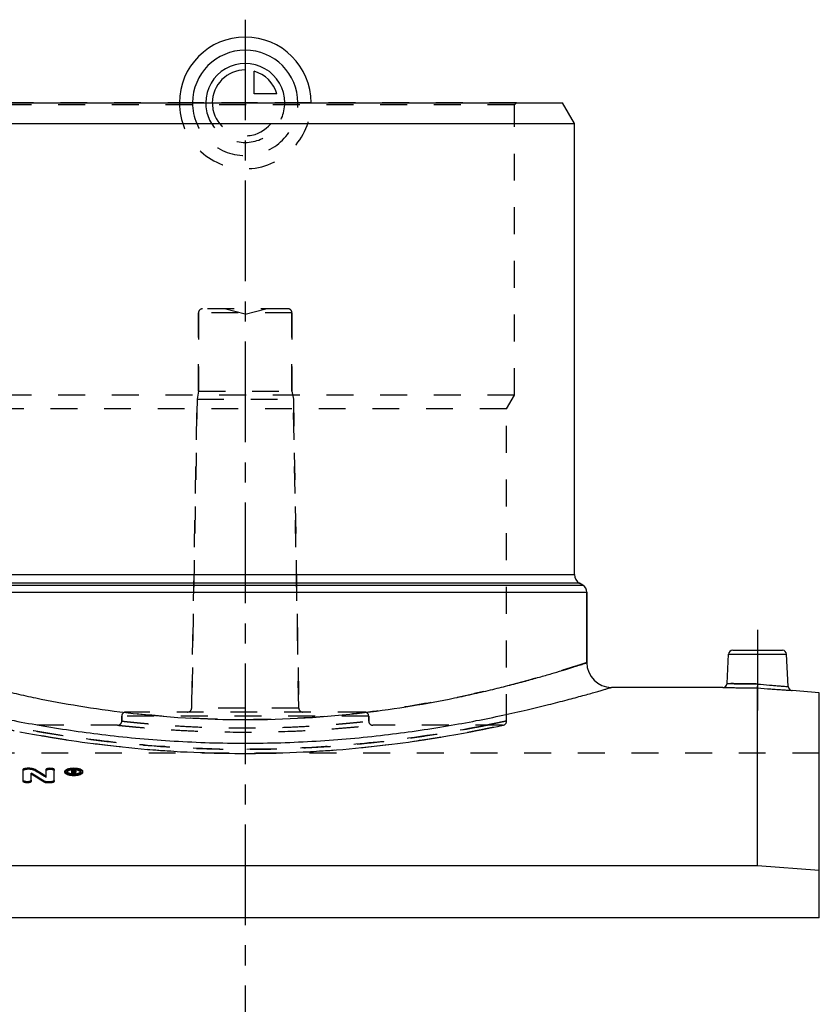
# Model space of a CAD drawing. Header units: millimetres. Extents: x 0 to 1000, y 0 to 1000.
# Tile 3 of 3: x 456 to 650, y 500 to 739. Entities that reach past the tile are written whole.
import ezdxf

# ---------------------------------------------------------------- set-up
doc = ezdxf.new("R2010")
doc.units = ezdxf.units.MM
doc.header["$LTSCALE"] = 65.185185
doc.linetypes.add('CENTER', pattern=[0.6, 0.375, -0.075, 0.075, -0.075])
doc.linetypes.add('HIDDEN', pattern=[0.2, 0.1, -0.1])
for name, color, linetype in [('ACHSEN_S', 7, 'CONTINUOUS'), ('FASEN', 7, 'CONTINUOUS'), ('KOERPER', 7, 'CONTINUOUS'), ('KONST.EL_MIT_GEO', 7, 'CONTINUOUS'), ('KURVEN', 7, 'CONTINUOUS')]:
    doc.layers.add(name, color=color, linetype=linetype)

msp = doc.modelspace()

# ---------------------------------------------------------------- linework, layer by layer
at = {"layer": 'ACHSEN_S', "color": 2, "linetype": 'CENTER'}
msp.add_line((511, 739.22), (511, 260.78), dxfattribs=at)
at = {"layer": 'FASEN', "color": 7, "linetype": 'Continuous'}
for p, q in [((433.89, 719), (588.11, 719)), ((591, 714), (588.11, 719)), ((431, 714), (591, 714)), ((650.5, 575.69), (643.87, 576.27)), ((650.5, 521.03), (650.5, 575.69)), ((635.5, 533.61), (386.5, 533.61)), ((650.5, 532.49), (635.5, 533.61))]:
    msp.add_line(p, q, dxfattribs=at)
at = {"layer": 'KOERPER', "color": 7, "linetype": 'Continuous'}
for p, q in [((591, 604.44), (591, 714)), ((594, 583), (594, 600.11)), ((627.08, 577), (600, 577)), ((650.5, 521.03), (371.5, 521.03))]:
    msp.add_line(p, q, dxfattribs=at)
at = {"layer": 'KOERPER', "color": 8, "linetype": 'HIDDEN'}
for p, q in [((499.65, 649), (499.65, 668)), ((522.35, 649), (522.35, 668)), ((499.65, 649), (499.3, 647)), ((499.65, 649), (522.35, 649)), ((522.35, 649), (522.7, 647)), ((497.99, 571.98), (499.3, 647)), ((499.3, 647), (522.7, 647)), ((524.01, 571.98), (522.7, 647)), ((481, 568.81), (481, 570)), ((541, 568.81), (541, 570)), ((480, 567.81), (448.5, 567.81)), ((573.5, 567.81), (542, 567.81)), ((650.5, 561), (371.5, 561)), ((650.5, 521.03), (650.5, 561))]:
    msp.add_line(p, q, dxfattribs=at)
at = {"layer": 'KOERPER', "color": 2, "linetype": 'CENTER'}
msp.add_line((635.5, 591), (635.5, 571.39), dxfattribs=at)
at = {"layer": 'KONST.EL_MIT_GEO', "color": 8, "linetype": 'HIDDEN'}
for p, q in [((576.9, 719), (445.1, 719)), ((576.4, 718.5), (445.6, 718.5)), ((576.4, 718.5), (576.9, 719)), ((576.4, 648), (576.4, 718.5)), ((499.65, 668), (499.65, 649)), ((522.35, 668), (499.65, 668)), ((521.35, 669), (500.65, 669)), ((511, 667.66), (506, 669)), ((511, 667.66), (516, 669)), ((522.35, 668), (522.35, 649)), ((576.4, 648), (445.6, 648)), ((499.3, 647), (497.99, 571.98)), ((522.7, 647), (524.01, 571.98)), ((574.5, 644.71), (576.4, 648)), ((574.5, 644.71), (447.5, 644.71)), ((574.5, 568.81), (574.5, 644.71)), ((524.01, 571.98), (497.99, 571.98)), ((481, 570), (481, 568.81)), ((541, 570), (481, 570)), ((540, 571), (482, 571)), ((541, 570), (541, 568.81)), ((568.76, 566.8), (570.53, 567.16)), ((570.53, 567.16), (572.3, 567.53)), ((572.3, 567.53), (573.71, 567.84)), ((456.2, 566.22), (457.92, 565.9)), ((457.92, 565.9), (459.79, 565.56)), ((459.79, 565.56), (461.82, 565.2)), ((461.82, 565.2), (464, 564.84)), ((560.18, 565.2), (562.21, 565.56)), ((562.21, 565.56), (564.08, 565.9)), ((564.08, 565.9), (565.8, 566.22)), ((565.8, 566.22), (567.36, 566.52)), ((567.36, 566.52), (568.76, 566.8)), ((536.27, 562.08), (537.8, 562.22)), ((518.51, 561.05), (520.17, 561.09)), ((520.17, 561.09), (521.82, 561.15)), ((526.74, 561.38), (528.36, 561.48)), ((528.36, 561.48), (529.97, 561.58)), ((458.03, 557.13), (458.03, 557.41)), ((458.69, 557.13), (458.69, 557.41)), ((458.69, 557.13), (458.03, 557.13)), ((459.53, 556.96), (459.53, 557.24)), ((462.62, 555.11), (462.62, 555.39)), ((467.7, 556.34), (467.7, 556.62)), ((469.27, 556.77), (468.85, 556.77)), ((468.85, 555.91), (468.85, 556.03)), ((469.18, 555.91), (468.85, 555.91)), ((469.18, 556.55), (469.18, 556.67)), ((469.27, 556.65), (469.18, 556.65)), ((469.27, 556.39), (469.18, 556.39)), ((469.18, 555.91), (469.18, 556)), ((469.27, 556.93), (469.27, 557.05)), ((469.27, 556.39), (469.27, 556.67)), ((469.5, 555.91), (469.5, 556)), ((469.84, 555.91), (469.5, 555.91)), ((469.52, 556.49), (469.52, 556.76)), ((469.6, 556.31), (469.6, 556.59)), ((469.84, 555.91), (469.84, 556.03)), ((471, 556.34), (471, 556.62))]:
    msp.add_line(p, q, dxfattribs=at)
at = {"layer": 'KONST.EL_MIT_GEO', "color": 7, "linetype": 'Continuous'}
for p, q in [((431, 604.44), (591, 604.44)), ((429, 601.85), (593, 601.85)), ((592.25, 602.28), (429.75, 602.28)), ((593, 601.85), (592.25, 602.28)), ((428, 600.11), (594, 600.11)), ((594, 600.11), (594, 583)), ((628.08, 577.95), (628.45, 585.05)), ((628.45, 585.05), (642.55, 585.05)), ((629.45, 586), (641.55, 586)), ((642.96, 577.21), (642.55, 585.05)), ((635.5, 533.61), (635.5, 576.88)), ((458.69, 557.41), (458.03, 557.41)), ((457.04, 554.18), (457.04, 557.05)), ((459.02, 554.18), (459.02, 556.15)), ((462.62, 555.39), (462.62, 557.05)), ((464.61, 554.18), (464.61, 557.05)), ((467.2, 556.34), (467.2, 556.62)), ((468.85, 556.03), (468.85, 557.05)), ((469.27, 557.05), (468.85, 557.05)), ((469.18, 556.19), (468.85, 556.19)), ((469.18, 556.67), (469.18, 556.93)), ((469.27, 556.93), (469.18, 556.93)), ((469.27, 556.67), (469.18, 556.67)), ((469.18, 556), (469.18, 556.55)), ((469.29, 556.55), (469.18, 556.55)), ((469.29, 556.27), (469.18, 556.27)), ((469.27, 556.67), (469.27, 556.93)), ((469.29, 556.27), (469.29, 556.55)), ((469.5, 556), (469.5, 556.19)), ((469.84, 556.19), (469.5, 556.19)), ((469.52, 556.76), (469.52, 556.83)), ((469.84, 556.03), (469.84, 556.19)), ((469.85, 556.49), (469.85, 556.83)), ((471.5, 556.34), (471.5, 556.62)), ((462.11, 553.97), (462.11, 554.25)), ((462.95, 553.79), (462.95, 554.07)), ((463.61, 554.07), (462.95, 554.07)), ((463.61, 553.79), (462.95, 553.79)), ((463.61, 553.79), (463.61, 554.07))]:
    msp.add_line(p, q, dxfattribs=at)
at = {"layer": 'KONST.EL_MIT_GEO', "color": 8, "linetype": 'HIDDEN'}
for points in [[(464, 564.84), (465.14, 564.65), (466.32, 564.46), (467.52, 564.28), (468.76, 564.09), (470.04, 563.91), (471.34, 563.72), (472.67, 563.54), (474.02, 563.36), (475.41, 563.18), (476.81, 563.01), (478.25, 562.84), (479.7, 562.68), (481.18, 562.52), (482.68, 562.36), (484.2, 562.22), (485.73, 562.08), (487.29, 561.94), (488.85, 561.81), (490.44, 561.69), (492.03, 561.58), (493.64, 561.48), (495.26, 561.38), (496.89, 561.3), (498.53, 561.22), (500.18, 561.15), (501.83, 561.09), (503.49, 561.05), (505.15, 561.01), (506.82, 560.98), (508.49, 560.96), (510.16, 560.95), (511.84, 560.95), (513.51, 560.96), (515.18, 560.98)], [(540.82, 562.52), (542.3, 562.68), (543.75, 562.84), (545.19, 563.01), (546.59, 563.18), (547.98, 563.36), (549.33, 563.54), (550.66, 563.72), (551.96, 563.91), (553.24, 564.09), (554.48, 564.28), (555.68, 564.46), (556.86, 564.65), (558, 564.84), (560.18, 565.2)], [(537.8, 562.22), (539.32, 562.36), (540.82, 562.52)], [(515.18, 560.98), (516.85, 561.01), (518.51, 561.05)], [(521.82, 561.15), (523.47, 561.22), (525.11, 561.3), (526.74, 561.38)], [(529.97, 561.58), (531.56, 561.69), (533.15, 561.81)], [(533.15, 561.81), (534.71, 561.94), (536.27, 562.08)]]:
    msp.add_lwpolyline(points, dxfattribs=at)
for centre, radius, start, end in [((500.65, 668), 1, 90, 180), ((521.35, 668), 1, 0, 90), ((496.99, 572), 1, 270, 359), ((525.01, 572), 1, 181, 270), ((482, 570), 1, 90, 180), ((540, 570), 1, 0, 90), ((480, 568.81), 1, 269.9999, 0), ((542, 568.81), 1, 180, 270.0001), ((573.5, 568.81), 1, 270.0001, 0), ((361.27, 389.8), 193.91, 58.4872, 59.5524), ((467.94, 556.34), 0.237, 169.2531, 179.9976), ((469.34, 552.78), 4.17, 93.6787, 96.6165), ((469.35, 552.52), 4.43, 89.2167, 93.6629), ((469.27, 555.97), 0.68, 87.8115, 90.0179), ((469.35, 552.53), 4.42, 86.3024, 89.2566), ((370.58, 497.44), 115.2, 30.5013, 30.7334), ((469.37, 552.75), 4.2, 84.7579, 86.2931), ((469.51, 556.79), 0.485, 294.3389, 297.4332), ((469.37, 552.83), 4.13, 84.3013, 84.7534), ((470.77, 556.34), 0.237, 0.0031, 10.6928)]:
    msp.add_arc(centre, radius, start, end, dxfattribs=at)
at = {"layer": 'KONST.EL_MIT_GEO', "color": 7, "linetype": 'Continuous'}
for centre, radius, start, end in [((593.5, 604.44), 2.5, 180, 240), ((592, 600.11), 2, 0, 60), ((629.45, 585), 1, 90, 177), ((641.55, 585), 1, 3, 90), ((600, 583), 6, 180, 270), ((627.08, 578), 1, 269.9995, 357), ((643.96, 577.26), 1, 183, 265.0005), ((511, 813.56), 244.4, 263.182, 276.818), ((356.79, 386.74), 197.87, 57.8406, 58.8917), ((356.85, 386.39), 197.9, 57.8675, 58.9182), ((361.22, 390.16), 193.87, 58.4605, 59.5262), ((467.93, 556.62), 0.226, 179.6557, 190.5395), ((469.3, 553.06), 3.89, 96.6178, 98.3662), ((469.34, 561.18), 5.37, 264.1834, 267.138), ((469.34, 560.14), 4.14, 264.5943, 266.163), ((469.35, 560.3), 4.3, 266.1671, 269.2251), ((469.35, 561.4), 5.59, 267.1084, 274.3329), ((469.27, 555.49), 1.56, 86.3441, 89.9891), ((469.27, 557.35), 0.678, 270.0679, 272.3182), ((469.35, 560.33), 4.33, 269.2099, 272.2783), ((469.28, 555.62), 1.42, 82.4621, 86.3739), ((469.36, 560.22), 4.22, 272.2839, 273.8325), ((469.37, 560.05), 4.05, 273.8139, 276.9895), ((469.76, 556.49), 0.0821, 347.7663, 359.9509), ((470.78, 556.62), 0.226, 349.4393, 0.3908)]:
    msp.add_arc(centre, radius, start, end, dxfattribs=at)
for centre, major_axis, start_param, end_param in [((469.5, 290), (-25, 287.25), -0.40351, -0.400146), ((469.5, 290), (-24.98, 286.95), 5.880531, 5.883039), ((469.84, 290), (-25, 287.25), 5.879675, 5.88341)]:
    msp.add_ellipse(centre, major_axis=major_axis, ratio=0.203885, start_param=start_param, end_param=end_param, dxfattribs=at)
at = {"layer": 'KONST.EL_MIT_GEO', "color": 8, "linetype": 'HIDDEN'}
msp.add_ellipse((469.5, 290), major_axis=(-24.98, 286.95), ratio=0.203885, start_param=-0.40351, end_param=-0.402654, dxfattribs=at)
at = {"layer": 'KONST.EL_MIT_GEO', "color": 7, "linetype": 'Continuous'}
for points, knots in [([(428, 583), (428, 583), (428.02, 583), (428.04, 582.99), (428.08, 582.98), (428.15, 582.95), (428.25, 582.92), (428.39, 582.87), (428.63, 582.8), (429.01, 582.67), (429.55, 582.5), (430.21, 582.29), (430.99, 582.04), (431.88, 581.76), (432.89, 581.45), (434.45, 580.97), (436.67, 580.31), (439.65, 579.44), (443.04, 578.5), (446.81, 577.51), (450.94, 576.48), (455.41, 575.44), (461.97, 574.02), (470.85, 572.38), (478.17, 571.34), (481.99, 570.88)], [0, 0, 0, 0, 0.000288, 0.000648, 0.001152, 0.002591, 0.004604, 0.00719, 0.010348, 0.01837, 0.028651, 0.041165, 0.055886, 0.072777, 0.091804, 0.112923, 0.161261, 0.217405, 0.28094, 0.351425, 0.428407, 0.511421, 0.599996, 0.791873, 1, 1, 1, 1]), ([(540.01, 570.88), (543.83, 571.34), (551.15, 572.38), (560.03, 574.02), (566.59, 575.44), (571.06, 576.48), (575.19, 577.51), (578.96, 578.5), (582.35, 579.44), (585.33, 580.31), (587.55, 580.97), (589.11, 581.45), (590.12, 581.76), (591.01, 582.04), (591.79, 582.29), (592.45, 582.5), (592.93, 582.65), (593.25, 582.76), (593.44, 582.82), (593.61, 582.87), (593.75, 582.92), (593.85, 582.95), (593.92, 582.98), (593.96, 582.99), (593.98, 583), (594, 583), (594, 583)], [0, 0, 0, 0, 0.208127, 0.400004, 0.488579, 0.571593, 0.648575, 0.71906, 0.782595, 0.838739, 0.887077, 0.908196, 0.927223, 0.944114, 0.958835, 0.971349, 0.98163, 0.985925, 0.989652, 0.99281, 0.995396, 0.997409, 0.998848, 0.999352, 0.999712, 1, 1, 1, 1]), ([(422, 577), (422.01, 577), (422.05, 576.98), (422.13, 576.96), (422.27, 576.92), (422.46, 576.86), (422.71, 576.79), (423.15, 576.66), (423.83, 576.46), (424.82, 576.17), (426.01, 575.83), (427.41, 575.43), (429.68, 574.8), (432.99, 573.91), (437.51, 572.74), (442.72, 571.48), (448.58, 570.17), (455.01, 568.86), (464.57, 567.12), (477.51, 565.25), (493.92, 563.78), (511, 563.26), (528.08, 563.78), (544.49, 565.25), (557.43, 567.12), (566.99, 568.86), (573.42, 570.17), (579.28, 571.48), (584.49, 572.74), (589.01, 573.91), (592.32, 574.8), (594.59, 575.43), (595.99, 575.83), (597.18, 576.17), (598.17, 576.46), (598.93, 576.68), (599.44, 576.83), (599.73, 576.92), (599.87, 576.96), (599.95, 576.98), (599.99, 577), (600, 577)], [0, 0, 0, 0, 0.00016, 0.00064, 0.001438, 0.002555, 0.003989, 0.005739, 0.010176, 0.01585, 0.022735, 0.030806, 0.04003, 0.061801, 0.087749, 0.117546, 0.150851, 0.187315, 0.226585, 0.312077, 0.404305, 0.5, 0.595695, 0.687923, 0.773415, 0.812685, 0.849149, 0.882454, 0.912251, 0.938199, 0.95997, 0.969194, 0.977265, 0.98415, 0.989824, 0.994261, 0.997445, 0.998562, 0.99936, 0.99984, 1, 1, 1, 1]), ([(627.08, 577), (627.09, 577), (627.15, 577), (627.27, 577), (627.47, 576.99), (627.75, 576.98), (628.1, 576.97), (628.71, 576.96), (629.63, 576.94), (630.89, 576.91), (632.87, 576.89), (634.43, 576.88), (635.5, 576.88)], [0, 0, 0, 0, 0.004831, 0.019273, 0.043185, 0.07633, 0.11838, 0.168922, 0.293425, 0.444999, 0.617796, 1, 1, 1, 1]), ([(628.08, 577.95), (628.13, 577.94), (628.23, 577.94), (628.42, 577.94), (628.79, 577.93), (629.42, 577.91), (630.33, 577.88), (631.45, 577.86), (633.21, 577.83), (634.59, 577.82), (635.54, 577.82)], [0, 0, 0, 0, 0.019235, 0.043103, 0.076195, 0.168679, 0.29312, 0.444714, 0.617613, 1, 1, 1, 1]), ([(635.5, 576.88), (635.5, 576.97), (635.52, 577.29), (635.53, 577.6), (635.54, 577.82)], [0, 0, 0, 0, 0.300309, 1, 1, 1, 1]), ([(635.5, 576.88), (636.57, 576.78), (638.11, 576.66), (640.09, 576.51), (641.34, 576.43), (642.25, 576.37), (642.86, 576.33), (643.21, 576.31), (643.48, 576.29), (643.68, 576.28), (643.8, 576.27), (643.86, 576.27), (643.87, 576.27)], [0, 0, 0, 0, 0.382288, 0.555053, 0.706603, 0.831093, 0.881631, 0.923678, 0.956819, 0.980729, 0.995169, 1, 1, 1, 1]), ([(635.54, 577.82), (636.48, 577.73), (637.86, 577.6), (639.6, 577.46), (640.72, 577.37), (641.63, 577.3), (642.31, 577.26), (642.72, 577.22), (642.91, 577.22), (642.96, 577.21)], [0, 0, 0, 0, 0.382326, 0.555183, 0.70678, 0.831251, 0.923771, 0.980756, 1, 1, 1, 1]), ([(457.04, 557.05), (457.04, 557.1), (457.1, 557.19), (457.21, 557.26), (457.39, 557.34), (457.67, 557.4), (457.91, 557.41), (458.03, 557.41)], [0, 0, 0, 0, 0.142226, 0.241742, 0.362635, 0.659164, 1, 1, 1, 1]), ([(458.69, 557.41), (458.85, 557.41), (459.14, 557.39), (459.42, 557.31), (459.53, 557.24)], [0, 0, 0, 0, 0.558856, 1, 1, 1, 1]), ([(462.62, 557.05), (462.62, 557.1), (462.68, 557.19), (462.8, 557.26), (462.97, 557.34), (463.25, 557.4), (463.61, 557.42), (463.98, 557.4), (464.26, 557.34), (464.43, 557.26), (464.55, 557.19), (464.61, 557.1), (464.61, 557.05)], [0, 0, 0, 0, 0.071114, 0.120852, 0.181295, 0.329573, 0.499996, 0.670421, 0.818698, 0.879146, 0.928886, 1, 1, 1, 1]), ([(467.2, 556.62), (467.2, 556.67), (467.24, 556.79), (467.37, 556.94), (467.58, 557.08), (467.85, 557.19), (468.17, 557.29), (468.67, 557.39), (469.35, 557.43), (470.03, 557.39), (470.53, 557.29), (470.86, 557.19), (471.13, 557.08), (471.33, 556.94), (471.46, 556.79), (471.5, 556.67), (471.5, 556.62)], [0, 0, 0, 0, 0.033169, 0.072854, 0.122455, 0.182651, 0.252562, 0.330406, 0.5, 0.669594, 0.747437, 0.817348, 0.877544, 0.927147, 0.96683, 1, 1, 1, 1]), ([(468.79, 555.84), (468.58, 555.86), (468.27, 555.91), (467.89, 556.02), (467.53, 556.17), (467.2, 556.4), (467.2, 556.62)], [0, 0, 0, 0, 0.349622, 0.50476, 0.642721, 1, 1, 1, 1]), ([(471.5, 556.34), (471.5, 556.29), (471.46, 556.17), (471.33, 556.01), (471.12, 555.88), (470.86, 555.76), (470.53, 555.66), (470.03, 555.56), (469.35, 555.51), (468.67, 555.56), (468.17, 555.66), (467.85, 555.76), (467.58, 555.88), (467.37, 556.01), (467.24, 556.17), (467.2, 556.29), (467.2, 556.34)], [0, 0, 0, 0, 0.033192, 0.073629, 0.123609, 0.183096, 0.252546, 0.331272, 0.499961, 0.669118, 0.747748, 0.81689, 0.876434, 0.926649, 0.967021, 1, 1, 1, 1]), ([(471, 556.62), (471, 556.66), (470.98, 556.75), (470.87, 556.87), (470.72, 556.97), (470.42, 557.1), (469.96, 557.2), (469.35, 557.25), (468.75, 557.2), (468.28, 557.1), (467.99, 556.97), (467.83, 556.87), (467.73, 556.75), (467.7, 556.66), (467.7, 556.62)], [0, 0, 0, 0, 0.033179, 0.072919, 0.122544, 0.182762, 0.330395, 0.500003, 0.669602, 0.817233, 0.877464, 0.927074, 0.966822, 1, 1, 1, 1]), ([(467.7, 556.58), (467.71, 556.56), (467.74, 556.45), (467.83, 556.38), (467.89, 556.33)], [0, 0, 0, 0, 0.213767, 1, 1, 1, 1]), ([(467.9, 556.63), (467.88, 556.62), (467.82, 556.58), (467.77, 556.52), (467.74, 556.48)], [0, 0, 0, 0, 0.276933, 1, 1, 1, 1]), ([(467.89, 556.33), (468.02, 556.24), (468.38, 556.1), (468.74, 556.04), (468.95, 556.02)], [0, 0, 0, 0, 0.43478, 1, 1, 1, 1]), ([(468.74, 556.91), (468.57, 556.88), (468.28, 556.82), (468, 556.71), (467.9, 556.63)], [0, 0, 0, 0, 0.565764, 1, 1, 1, 1]), ([(469.48, 556.88), (469.45, 556.9), (469.38, 556.92), (469.31, 556.93), (469.27, 556.93)], [0, 0, 0, 0, 0.438136, 1, 1, 1, 1]), ([(469.29, 556.67), (469.34, 556.67), (469.42, 556.68), (469.51, 556.73), (469.51, 556.75)], [0, 0, 0, 0, 0.627176, 1, 1, 1, 1]), ([(469.46, 557.04), (469.5, 557.03), (469.54, 557.02), (469.59, 557.01), (469.6, 557.01)], [0, 0, 0, 0, 0.761063, 1, 1, 1, 1]), ([(469.52, 556.83), (469.52, 556.84), (469.51, 556.86), (469.49, 556.87), (469.48, 556.88)], [0, 0, 0, 0, 0.2083, 1, 1, 1, 1]), ([(469.51, 556.75), (469.51, 556.76), (469.51, 556.76), (469.52, 556.76), (469.52, 556.76)], [0, 0, 0, 0, 0.504528, 1, 1, 1, 1]), ([(469.6, 557.01), (469.63, 557), (469.7, 556.98), (469.79, 556.94), (469.85, 556.87), (469.85, 556.83)], [0, 0, 0, 0, 0.343766, 0.624989, 1, 1, 1, 1]), ([(469.73, 556.64), (469.72, 556.63), (469.68, 556.61), (469.64, 556.6), (469.6, 556.59)], [0, 0, 0, 0, 0.227495, 1, 1, 1, 1]), ([(469.84, 556.73), (469.83, 556.72), (469.81, 556.68), (469.77, 556.65), (469.73, 556.64)], [0, 0, 0, 0, 0.204026, 1, 1, 1, 1]), ([(469.84, 556.45), (469.83, 556.44), (469.81, 556.4), (469.77, 556.38), (469.74, 556.36)], [0, 0, 0, 0, 0.205247, 1, 1, 1, 1]), ([(471.5, 556.62), (471.5, 556.57), (471.47, 556.47), (471.37, 556.34), (471.21, 556.21), (470.91, 556.05), (470.43, 555.9), (470, 555.84), (469.77, 555.83)], [0, 0, 0, 0, 0.069746, 0.150648, 0.248966, 0.366799, 0.656632, 1, 1, 1, 1]), ([(470.81, 556.63), (470.68, 556.72), (470.34, 556.85), (469.99, 556.91), (469.78, 556.93)], [0, 0, 0, 0, 0.430785, 1, 1, 1, 1]), ([(469.86, 556.03), (470.05, 556.05), (470.38, 556.12), (470.69, 556.25), (470.81, 556.33)], [0, 0, 0, 0, 0.563293, 1, 1, 1, 1]), ([(470.96, 556.48), (470.95, 556.49), (470.91, 556.55), (470.85, 556.6), (470.81, 556.63)], [0, 0, 0, 0, 0.223044, 1, 1, 1, 1]), ([(470.81, 556.33), (470.84, 556.35), (470.92, 556.41), (470.99, 556.5), (471, 556.58)], [0, 0, 0, 0, 0.29712, 1, 1, 1, 1]), ([(459.02, 554.46), (459.02, 554.4), (458.97, 554.31), (458.85, 554.23), (458.67, 554.15), (458.4, 554.09), (458.03, 554.06), (457.67, 554.09), (457.39, 554.15), (457.21, 554.23), (457.1, 554.31), (457.04, 554.4), (457.04, 554.46)], [0, 0, 0, 0, 0.073712, 0.123961, 0.184416, 0.33156, 0.499996, 0.668434, 0.815578, 0.876038, 0.926288, 1, 1, 1, 1]), ([(459.02, 554.18), (459.02, 554.12), (458.96, 554.03), (458.85, 553.96), (458.67, 553.88), (458.4, 553.81), (458.03, 553.78), (457.67, 553.81), (457.39, 553.88), (457.21, 553.96), (457.1, 554.04), (457.04, 554.12), (457.04, 554.18)], [0, 0, 0, 0, 0.074864, 0.12469, 0.184102, 0.332912, 0.499901, 0.668315, 0.815724, 0.875227, 0.925558, 1, 1, 1, 1]), ([(462.95, 554.07), (462.79, 554.07), (462.51, 554.09), (462.22, 554.18), (462.11, 554.25)], [0, 0, 0, 0, 0.557018, 1, 1, 1, 1]), ([(462.95, 553.79), (462.79, 553.79), (462.51, 553.82), (462.22, 553.91), (462.11, 553.97)], [0, 0, 0, 0, 0.556974, 1, 1, 1, 1]), ([(464.61, 554.46), (464.61, 554.4), (464.55, 554.31), (464.43, 554.23), (464.26, 554.15), (463.98, 554.09), (463.74, 554.07), (463.61, 554.07)], [0, 0, 0, 0, 0.147424, 0.247959, 0.368876, 0.663138, 1, 1, 1, 1]), ([(464.61, 554.18), (464.61, 554.12), (464.55, 554.04), (464.43, 553.96), (464.26, 553.88), (463.98, 553.81), (463.74, 553.79), (463.61, 553.79)], [0, 0, 0, 0, 0.147576, 0.247917, 0.369615, 0.663044, 1, 1, 1, 1])]:
    msp.add_open_spline(points, degree=3, knots=knots, dxfattribs=at)
at = {"layer": 'KONST.EL_MIT_GEO', "color": 8, "linetype": 'HIDDEN'}
for points, knots in [([(594, 583), (594, 583), (593.99, 583), (593.97, 582.99), (593.94, 582.98), (593.87, 582.96), (593.76, 582.92), (593.58, 582.86), (593.35, 582.79), (593.07, 582.7), (592.75, 582.59), (592.21, 582.42), (591.42, 582.17), (590.32, 581.83), (589.04, 581.43), (587.57, 580.98), (585.91, 580.48), (583.36, 579.73), (579.75, 578.71), (574.93, 577.43), (569.51, 576.1), (563.54, 574.76), (557.05, 573.46), (550.12, 572.26), (540.17, 570.81), (527.1, 569.51), (511, 568.97), (495.87, 569.48), (486.22, 570.38), (481.99, 570.88)], [0, 0, 0, 0, 0.000059, 0.000235, 0.000528, 0.000939, 0.002111, 0.00375, 0.005855, 0.008424, 0.011453, 0.01494, 0.023274, 0.033393, 0.045258, 0.058828, 0.074056, 0.090889, 0.129157, 0.173178, 0.222477, 0.276561, 0.33493, 0.397064, 0.462419, 0.600444, 0.743971, 0.887498, 1, 1, 1, 1]), ([(635.54, 577.82), (634.59, 577.82), (633.21, 577.83), (631.45, 577.86), (630.33, 577.88), (629.42, 577.91), (628.79, 577.92), (628.42, 577.94), (628.24, 577.94), (628.14, 577.95), (628.09, 577.95), (628.08, 577.95)], [0, 0, 0, 0, 0.382387, 0.555286, 0.70688, 0.831321, 0.923805, 0.956897, 0.980765, 0.995179, 1, 1, 1, 1]), ([(635.5, 576.88), (635.5, 576.97), (635.52, 577.29), (635.53, 577.6), (635.54, 577.82)], [0, 0, 0, 0, 0.300309, 1, 1, 1, 1]), ([(447.5, 568.81), (447.51, 568.81), (447.52, 568.81), (447.55, 568.8), (447.6, 568.79), (447.69, 568.77), (447.82, 568.75), (447.99, 568.71), (448.2, 568.66), (448.45, 568.61), (448.86, 568.53), (449.46, 568.4), (450.3, 568.23), (451.27, 568.03), (452.4, 567.8), (453.66, 567.56), (455.62, 567.18), (458.38, 566.67), (462.08, 566.03), (466.24, 565.37), (470.83, 564.7), (475.8, 564.06), (481.12, 563.46), (488.74, 562.75), (498.73, 562.12), (511, 561.86), (523.27, 562.12), (533.26, 562.75), (540.88, 563.46), (546.2, 564.06), (551.17, 564.7), (555.76, 565.37), (559.92, 566.03), (563.62, 566.67), (566.38, 567.18), (568.34, 567.56), (569.6, 567.8), (570.73, 568.03), (571.7, 568.23), (572.54, 568.4), (573.14, 568.53), (573.55, 568.61), (573.8, 568.66), (574.01, 568.71), (574.18, 568.75), (574.31, 568.77), (574.4, 568.79), (574.45, 568.8), (574.48, 568.81), (574.49, 568.81), (574.5, 568.81)], [0, 0, 0, 0, 0.000154, 0.000346, 0.000615, 0.001383, 0.002457, 0.003837, 0.005521, 0.007508, 0.009797, 0.015272, 0.021929, 0.029748, 0.038706, 0.048777, 0.059933, 0.085374, 0.114758, 0.147787, 0.184139, 0.223468, 0.26541, 0.309578, 0.402925, 0.5, 0.597075, 0.690422, 0.73459, 0.776532, 0.815861, 0.852213, 0.885242, 0.914626, 0.940067, 0.951223, 0.961294, 0.970252, 0.978071, 0.984728, 0.990203, 0.992492, 0.994479, 0.996163, 0.997543, 0.998617, 0.999385, 0.999654, 0.999846, 1, 1, 1, 1]), ([(448.5, 567.81), (448.53, 567.81), (448.63, 567.78), (448.85, 567.74), (449.23, 567.66), (450.04, 567.48), (451.4, 567.2), (453.47, 566.78), (456.09, 566.26), (459.24, 565.67), (462.88, 565.04), (468.61, 564.11), (476.72, 562.99), (487.37, 561.88), (498.95, 561.14), (511, 560.88), (523.05, 561.14), (534.63, 561.88), (545.28, 562.99), (553.39, 564.11), (559.12, 565.04), (562.76, 565.67), (565.91, 566.26), (568.53, 566.78), (570.6, 567.2), (571.96, 567.48), (572.77, 567.66), (573.15, 567.74), (573.37, 567.78), (573.47, 567.81), (573.5, 567.81)], [0, 0, 0, 0, 0.000617, 0.002467, 0.005543, 0.009835, 0.022011, 0.038842, 0.060129, 0.085628, 0.115062, 0.148129, 0.223831, 0.309879, 0.403097, 0.5, 0.596903, 0.690121, 0.776169, 0.851871, 0.884938, 0.914372, 0.939871, 0.961158, 0.977989, 0.990165, 0.994457, 0.997533, 0.999383, 1, 1, 1, 1]), ([(569.65, 567.81), (561.92, 566.28), (548.56, 564.14), (528.96, 562.32), (511, 561.75), (493.04, 562.32), (473.44, 564.14), (460.08, 566.28), (452.35, 567.81)], [0, 0, 0, 0, 0.200247, 0.343429, 0.5, 0.656571, 0.799753, 1, 1, 1, 1]), ([(480, 567.81), (480.05, 567.81), (480.25, 567.78), (480.7, 567.74), (481.44, 567.66), (482.46, 567.56), (483.76, 567.43), (486, 567.23), (489.38, 566.95), (494.01, 566.63), (501.31, 566.26), (511, 566.06), (520.69, 566.26), (527.99, 566.63), (532.62, 566.95), (536.43, 567.26), (539.02, 567.51), (540.56, 567.66), (541.3, 567.74), (541.75, 567.79), (541.95, 567.81), (542, 567.81)], [0, 0, 0, 0, 0.002429, 0.009688, 0.021702, 0.038344, 0.059439, 0.084773, 0.147097, 0.222869, 0.309179, 0.5, 0.690821, 0.777131, 0.852903, 0.915227, 0.961656, 0.978298, 0.990312, 0.997571, 1, 1, 1, 1]), ([(481, 568.81), (481, 568.81), (481.02, 568.81), (481.04, 568.81), (481.09, 568.8), (481.18, 568.79), (481.35, 568.77), (481.6, 568.75), (481.92, 568.71), (482.32, 568.67), (482.78, 568.62), (483.53, 568.54), (484.63, 568.43), (486.14, 568.29), (487.88, 568.13), (489.85, 567.97), (492.03, 567.81), (495.27, 567.59), (499.66, 567.36), (505.22, 567.18), (511, 567.12), (516.78, 567.18), (522.34, 567.36), (526.73, 567.59), (529.97, 567.81), (532.15, 567.97), (534.12, 568.13), (535.86, 568.29), (537.37, 568.43), (538.47, 568.54), (539.22, 568.62), (539.68, 568.67), (540.08, 568.71), (540.4, 568.75), (540.65, 568.77), (540.82, 568.79), (540.91, 568.8), (540.96, 568.81), (540.98, 568.81), (541, 568.81), (541, 568.81)], [0, 0, 0, 0, 0.000152, 0.000606, 0.001362, 0.002421, 0.005442, 0.009659, 0.015063, 0.021639, 0.02937, 0.038237, 0.059283, 0.084568, 0.113839, 0.146812, 0.183166, 0.222555, 0.308907, 0.402582, 0.5, 0.597418, 0.691093, 0.777445, 0.816834, 0.853188, 0.886161, 0.915432, 0.940717, 0.961763, 0.97063, 0.978361, 0.984937, 0.990341, 0.994558, 0.997579, 0.998638, 0.999394, 0.999848, 1, 1, 1, 1]), ([(574.5, 568.81), (574.49, 568.81), (574.48, 568.81), (574.45, 568.8), (574.4, 568.79), (574.31, 568.77), (574.18, 568.75), (574.01, 568.71), (573.8, 568.66), (573.55, 568.61), (573.14, 568.53), (572.54, 568.4), (571.71, 568.23), (570.73, 568.03), (570.02, 567.89), (569.65, 567.81)], [0, 0, 0, 0, 0.003974, 0.008938, 0.015885, 0.035723, 0.063477, 0.099126, 0.142636, 0.193976, 0.25311, 0.394556, 0.566546, 0.768557, 1, 1, 1, 1]), ([(457.04, 556.77), (457.04, 556.82), (457.1, 556.91), (457.21, 556.98), (457.39, 557.06), (457.67, 557.12), (457.91, 557.13), (458.03, 557.13)], [0, 0, 0, 0, 0.142421, 0.241779, 0.363482, 0.659172, 1, 1, 1, 1]), ([(458.69, 557.13), (458.85, 557.13), (459.14, 557.11), (459.42, 557.03), (459.53, 556.96)], [0, 0, 0, 0, 0.558748, 1, 1, 1, 1]), ([(462.62, 556.77), (462.62, 556.82), (462.69, 556.91), (462.8, 556.98), (462.98, 557.06), (463.25, 557.12), (463.62, 557.14), (463.98, 557.12), (464.25, 557.06), (464.43, 556.98), (464.54, 556.91), (464.61, 556.82), (464.61, 556.77)], [0, 0, 0, 0, 0.072266, 0.121603, 0.181016, 0.330971, 0.4999, 0.670268, 0.818806, 0.878308, 0.928145, 1, 1, 1, 1]), ([(467.2, 556.34), (467.2, 556.4), (467.24, 556.51), (467.38, 556.67), (467.58, 556.8), (467.85, 556.92), (468.17, 557.01), (468.67, 557.11), (469.35, 557.15), (470.03, 557.11), (470.54, 557.01), (470.86, 556.92), (471.13, 556.8), (471.33, 556.67), (471.47, 556.51), (471.5, 556.39), (471.5, 556.34)], [0, 0, 0, 0, 0.033162, 0.073438, 0.123254, 0.182643, 0.252087, 0.330901, 0.499961, 0.669489, 0.748206, 0.817341, 0.876787, 0.926837, 0.967049, 1, 1, 1, 1]), ([(467.7, 556.34), (467.7, 556.3), (467.73, 556.21), (467.83, 556.09), (467.99, 555.99), (468.28, 555.86), (468.75, 555.75), (469.35, 555.71), (469.96, 555.75), (470.42, 555.86), (470.71, 555.99), (470.87, 556.09), (470.98, 556.21), (471, 556.3), (471, 556.34)], [0, 0, 0, 0, 0.033102, 0.073482, 0.123537, 0.183052, 0.330742, 0.5001, 0.668501, 0.816952, 0.87643, 0.926121, 0.966609, 1, 1, 1, 1]), ([(469.27, 556.77), (469.34, 556.77), (469.48, 556.76), (469.66, 556.72), (469.79, 556.66), (469.85, 556.59), (469.85, 556.56)], [0, 0, 0, 0, 0.338918, 0.636594, 0.856459, 1, 1, 1, 1]), ([(469.27, 556.39), (469.33, 556.39), (469.41, 556.4), (469.52, 556.45), (469.52, 556.49)], [0, 0, 0, 0, 0.643794, 1, 1, 1, 1]), ([(469.41, 556.63), (469.41, 556.63), (469.37, 556.64), (469.32, 556.65), (469.29, 556.65)], [0, 0, 0, 0, 0.237368, 1, 1, 1, 1]), ([(469.48, 556.6), (469.48, 556.6), (469.46, 556.62), (469.43, 556.63), (469.41, 556.63)], [0, 0, 0, 0, 0.214032, 1, 1, 1, 1]), ([(469.71, 556.35), (469.71, 556.35), (469.67, 556.33), (469.63, 556.32), (469.6, 556.31)], [0, 0, 0, 0, 0.228263, 1, 1, 1, 1]), ([(471, 556.39), (470.99, 556.41), (470.98, 556.44), (470.96, 556.47), (470.96, 556.48)], [0, 0, 0, 0, 0.735403, 1, 1, 1, 1])]:
    msp.add_open_spline(points, degree=3, knots=knots, dxfattribs=at)
for points in [[(467.74, 556.48), (467.73, 556.45), (467.71, 556.42), (467.71, 556.39)], [(469.5, 556.58), (469.5, 556.59), (469.49, 556.6), (469.48, 556.6)], [(469.52, 556.56), (469.52, 556.57), (469.51, 556.58), (469.5, 556.58)]]:
    msp.add_open_spline(points, degree=3, dxfattribs=at)
at = {"layer": 'KONST.EL_MIT_GEO', "color": 7, "linetype": 'Continuous'}
for points in [[(469.85, 556.76), (469.85, 556.75), (469.84, 556.74), (469.84, 556.73)], [(469.84, 556.47), (469.84, 556.46), (469.84, 556.46), (469.84, 556.45)]]:
    msp.add_open_spline(points, degree=3, dxfattribs=at)
at = {"layer": 'KURVEN', "color": 40, "linetype": 'Continuous'}
for p, q in [((511, 728.6), (511, 719)), ((513.2, 721.2), (513.2, 726.69)), ((518.69, 721.2), (513.2, 721.2))]:
    msp.add_line(p, q, dxfattribs=at)
at = {"layer": 'KURVEN', "color": 8, "linetype": 'HIDDEN'}
msp.add_line((527, 719), (495, 719), dxfattribs=at)
at = {"layer": 'KURVEN', "color": 40, "linetype": 'Continuous'}
for radius, start, end in [(16, 0, 180), (12.8, 0, 180), (9.6, 0, 180.0001), (8, 90, 180.0001), (8, 15.962, 74.038)]:
    msp.add_arc((511, 719), radius, start, end, dxfattribs=at)
at = {"layer": 'KURVEN', "color": 8, "linetype": 'HIDDEN'}
for radius, start in [(16, 180), (12.8, 180), (9.6, 180.0001), (8, 180.0001)]:
    msp.add_arc((511, 719), radius, start, 360, dxfattribs=at)

doc.saveas('drawing.dxf')
